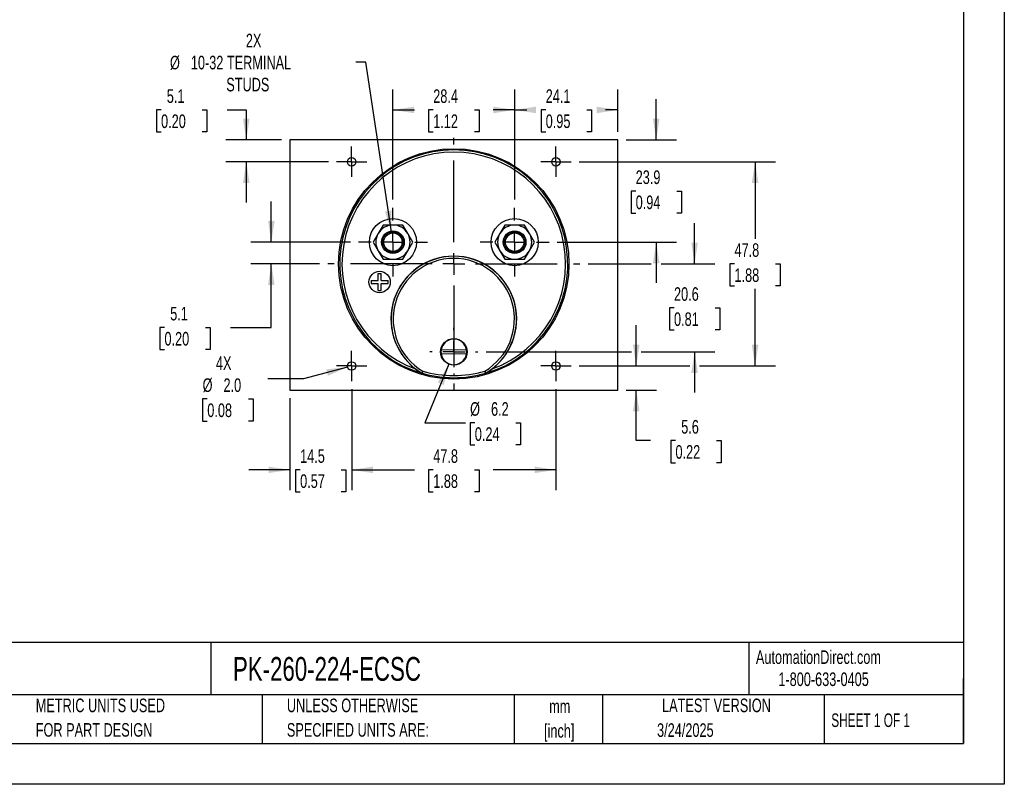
# Model space of a CAD drawing. Header units: millimetres. Extents: x 0 to 419, y 0 to 324.
# Tile 2 of 3: x 189 to 419, y 0 to 179. Entities that reach past the tile are written whole.
import ezdxf

# ---------------------------------------------------------------- set-up
doc = ezdxf.new("R2010")
doc.units = ezdxf.units.MM
doc.header["$LTSCALE"] = 1.5
doc.linetypes.add('CENTERX2', pattern=[20.32, 12.7, -2.54, 2.54, -2.54])
doc.layers.add('CENTER', color=40, linetype='CENTERX2')
doc.layers.add('DIMENSIONS', color=140, linetype='Continuous', lineweight=25)
doc.layers.add('TEXT', color=140, linetype='Continuous', lineweight=25)
doc.styles.add('SLDTEXTSTYLE0', font='TXT', dxfattribs={"width": 0.7})
doc.styles.add('SLDTEXTSTYLE1', font='TXT', dxfattribs={"width": 0.65})
doc.dimstyles.new('SLDDIMSTYLE0', dxfattribs={"dimtxt": 3.237012, "dimasz": 4.953, "dimexe": 0, "dimexo": 0.0625, "dimgap": 0.809253, "dimtad": 0, "dimtih": 1, "dimtoh": 1, "dimrnd": 1e-09, "dimzin": 12, "dimdsep": 46, "dimtxsty": 'SLDTEXTSTYLE0', "dimsah": 1, "dimcen": 0.09, "dimadec": 0, "dimazin": 3, "dimtfac": 1, "dimtofl": 0, "dimtmove": 0, "dimatfit": 3, "dimfxl": 0, "dimfrac": 2, "dimtolj": 1, "dimtzin": 12, "dimarcsym": 0})
doc.dimstyles.new('SLDDIMSTYLE1', dxfattribs={"dimtxt": 3.237012, "dimasz": 4.953, "dimexe": 0, "dimexo": 0.0625, "dimgap": 0.809253, "dimtad": 0, "dimtih": 1, "dimtoh": 1, "dimrnd": 1e-09, "dimzin": 12, "dimdsep": 46, "dimtxsty": 'SLDTEXTSTYLE0', "dimsah": 1, "dimcen": 0, "dimadec": 0, "dimazin": 3, "dimtfac": 1, "dimtofl": 0, "dimtmove": 0, "dimatfit": 3, "dimfxl": 0, "dimfrac": 2, "dimtolj": 1, "dimtzin": 12, "dimarcsym": 0})
doc.dimstyles.new('SLDDIMSTYLE2', dxfattribs={"dimtxt": 3.237012, "dimasz": 4.953, "dimexe": 0, "dimexo": 0.0625, "dimgap": 0.809253, "dimtad": 0, "dimtih": 1, "dimtoh": 1, "dimrnd": 1e-09, "dimzin": 12, "dimdsep": 46, "dimtxsty": 'SLDTEXTSTYLE0', "dimsah": 1, "dimcen": 0.09, "dimadec": 0, "dimazin": 3, "dimtfac": 1, "dimtmove": 0, "dimatfit": 0, "dimfxl": 0, "dimfrac": 2, "dimtolj": 1, "dimtzin": 12, "dimarcsym": 0})
doc.dimstyles.new('SLDDIMSTYLE5', dxfattribs={"dimtxt": 3.237012, "dimasz": 4.953, "dimexe": 0, "dimexo": 0.0625, "dimgap": 0.809253, "dimtad": 0, "dimtih": 1, "dimtoh": 1, "dimrnd": 1e-09, "dimzin": 4, "dimdsep": 46, "dimtxsty": 'SLDTEXTSTYLE0', "dimsah": 1, "dimcen": 0, "dimadec": 0, "dimazin": 1, "dimtfac": 1, "dimtofl": 0, "dimtmove": 0, "dimatfit": 3, "dimfxl": 0, "dimfrac": 2, "dimtolj": 1, "dimtzin": 12, "dimarcsym": 0})
doc.dimstyles.new('SLDDIMSTYLE6', dxfattribs={"dimtxt": 3.237012, "dimasz": 4.953, "dimexe": 0, "dimexo": 0.0625, "dimgap": 0.809253, "dimtad": 0, "dimtih": 1, "dimtoh": 1, "dimrnd": 1e-09, "dimzin": 12, "dimdsep": 46, "dimtxsty": 'SLDTEXTSTYLE0', "dimsah": 1, "dimcen": 0, "dimadec": 0, "dimazin": 3, "dimtfac": 1, "dimtofl": 0, "dimtmove": 0, "dimatfit": 3, "dimfxl": 0, "dimfrac": 2, "dimtolj": 1, "dimtzin": 12, "dimarcsym": 0})

# ---------------------------------------------------------------- blocks, each defined once
blk = doc.blocks.new('SW_NOTE_0')
at = {"layer": 'TEXT', "color": 0, "linetype": 'CENTERX2', "lineweight": 18, "char_height": 2.775, "attachment_point": 1, "style": 'SLDTEXTSTYLE0'}
for s, insert in [('SIFAM TINSLEY CONTENDER PANEL METER, 2.5IN ANALOG DIAL DISPLAY, 0-400A DC, VOLTAGE INPUT, SHUNT', (0, 3.58)), ('RATED, MOVING COIL, ROUND 4-HOLE MOUNT', (0, -1.45))]:
    blk.add_mtext(s, dxfattribs=dict(at, insert=insert))
blk = doc.blocks.new('SW_NOTE_0_1')
at = {"layer": 'TEXT', "color": 0, "linetype": 'CENTERX2', "lineweight": 18, "char_height": 3.175, "attachment_point": 2, "style": 'SLDTEXTSTYLE0'}
for s, insert in [('mm', (4.27, 4.09)), ('[inch]', (4.14, -1.64))]:
    blk.add_mtext(s, dxfattribs=dict(at, insert=insert))
blk = doc.blocks.new('SW_NOTE_0_2')
at = {"layer": 'TEXT', "color": 0, "linetype": 'CENTERX2', "lineweight": 18, "char_height": 3.175, "attachment_point": 1, "style": 'SLDTEXTSTYLE0'}
for s, insert in [('UNLESS OTHERWISE', (0, 4.09)), ('SPECIFIED UNITS ARE:', (0, -1.64))]:
    blk.add_mtext(s, dxfattribs=dict(at, insert=insert))
blk = doc.blocks.new('SW_NOTE_0_6')
at = {"layer": 'TEXT', "color": 0, "linetype": 'CENTERX2', "lineweight": 18, "char_height": 3.175, "attachment_point": 1, "style": 'SLDTEXTSTYLE0'}
for s, insert in [('METRIC UNITS USED', (0, 4.09)), ('FOR PART DESIGN', (0, -1.64))]:
    blk.add_mtext(s, dxfattribs=dict(at, insert=insert))
blk = doc.blocks.new('_D_15')
at = {"layer": 'DIMENSIONS'}
for p, q in [((319.75, 145.55), (365.62, 145.55)), ((360.85, 145.55), (360.85, 127.55)), ((356.04, 121.68), (354.96, 121.68)), ((354.96, 121.68), (354.96, 116.53)), ((365.66, 121.68), (366.75, 121.68)), ((366.75, 121.68), (366.75, 116.53)), ((354.96, 116.53), (356.04, 116.53)), ((360.85, 97.8), (360.85, 115.81)), ((366.75, 116.53), (365.66, 116.53)), ((319.75, 97.8), (345.57, 97.8)), ((347.85, 97.8), (365.62, 97.8))]:
    blk.add_line(p, q, dxfattribs=at)
for points in [[(360.85, 145.55), (360.09, 140.6), (361.62, 140.6)], [(360.85, 97.8), (361.62, 102.75), (360.09, 102.75)]]:
    blk.add_solid(points, dxfattribs=at)
at = {"layer": 'DIMENSIONS', "char_height": 3.175, "attachment_point": 1, "style": 'SLDTEXTSTYLE0'}
for s, insert in [('47.8', (356.04, 126.49)), ('1.88', (356.04, 120.62))]:
    blk.add_mtext(s, dxfattribs=dict(at, insert=insert))
blk = doc.blocks.new('_D_16')
at = {"layer": 'DIMENSIONS'}
for p, q in [((266.56, 92.36), (266.56, 68.75)), ((314.31, 92.36), (314.31, 68.75)), ((266.56, 73.52), (281.24, 73.52)), ((285.62, 73.52), (284.53, 73.52)), ((284.53, 73.52), (284.53, 68.37)), ((295.24, 73.52), (296.33, 73.52)), ((296.33, 73.52), (296.33, 68.37)), ((314.31, 73.52), (299.63, 73.52)), ((284.53, 68.37), (285.62, 68.37)), ((296.33, 68.37), (295.24, 68.37))]:
    blk.add_line(p, q, dxfattribs=at)
for points in [[(266.56, 73.52), (271.51, 72.76), (271.51, 74.28)], [(314.31, 73.52), (309.35, 74.28), (309.35, 72.76)]]:
    blk.add_solid(points, dxfattribs=at)
at = {"layer": 'DIMENSIONS', "char_height": 3.175, "attachment_point": 1, "style": 'SLDTEXTSTYLE0'}
for s, insert in [('47.8', (285.62, 78.33)), ('1.88', (285.62, 72.47))]:
    blk.add_mtext(s, dxfattribs=dict(at, insert=insert))
blk = doc.blocks.new('_D_17')
at = {"layer": 'DIMENSIONS'}
for p, q in [((276.21, 136.7), (276.21, 162.43)), ((304.66, 136.7), (304.66, 162.43)), ((276.21, 157.66), (281.24, 157.66)), ((285.62, 157.66), (284.53, 157.66)), ((284.53, 157.66), (284.53, 152.52)), ((295.24, 157.66), (296.33, 157.66)), ((296.33, 157.66), (296.33, 152.52)), ((304.66, 157.66), (299.63, 157.66)), ((284.53, 152.52), (285.62, 152.52)), ((296.33, 152.52), (295.24, 152.52))]:
    blk.add_line(p, q, dxfattribs=at)
for points in [[(276.21, 157.66), (281.16, 156.9), (281.16, 158.43)], [(304.66, 157.66), (299.7, 158.43), (299.7, 156.9)]]:
    blk.add_solid(points, dxfattribs=at)
at = {"layer": 'DIMENSIONS', "char_height": 3.175, "attachment_point": 1, "style": 'SLDTEXTSTYLE0'}
for s, insert in [('28.4', (285.62, 162.48)), ('1.12', (285.62, 156.61))]:
    blk.add_mtext(s, dxfattribs=dict(at, insert=insert))
blk = doc.blocks.new('_D_18')
at = {"layer": 'DIMENSIONS'}
for p, q in [((266.56, 92.36), (266.56, 68.75)), ((252.08, 90.25), (252.08, 68.75)), ((252.08, 73.52), (242.56, 73.52)), ((254.51, 73.52), (253.42, 73.52)), ((253.42, 73.52), (253.42, 68.37)), ((264.13, 73.52), (265.21, 73.52)), ((265.21, 73.52), (265.21, 68.37)), ((266.56, 73.52), (276.08, 73.52)), ((253.42, 68.37), (254.51, 68.37)), ((265.21, 68.37), (264.13, 68.37))]:
    blk.add_line(p, q, dxfattribs=at)
for points in [[(252.08, 73.52), (247.13, 74.28), (247.13, 72.76)], [(266.56, 73.52), (271.51, 72.76), (271.51, 74.28)]]:
    blk.add_solid(points, dxfattribs=at)
at = {"layer": 'DIMENSIONS', "char_height": 3.175, "attachment_point": 1, "style": 'SLDTEXTSTYLE0'}
for s, insert in [('14.5', (254.51, 78.33)), ('0.57', (254.51, 72.47))]:
    blk.add_mtext(s, dxfattribs=dict(at, insert=insert))
blk = doc.blocks.new('_D_19')
at = {"layer": 'DIMENSIONS'}
for p, q in [((222.01, 157.66), (220.92, 157.66)), ((220.92, 157.66), (220.92, 152.52)), ((231.62, 157.66), (232.71, 157.66)), ((232.71, 157.66), (232.71, 152.52)), ((237.46, 157.66), (241.92, 157.66)), ((241.92, 157.66), (241.92, 150.65)), ((220.92, 152.52), (222.01, 152.52)), ((232.71, 152.52), (231.62, 152.52)), ((250.18, 150.65), (237.16, 150.65)), ((261.11, 145.55), (237.16, 145.55)), ((241.92, 145.55), (241.92, 136.03))]:
    blk.add_line(p, q, dxfattribs=at)
for points in [[(241.92, 150.65), (242.69, 155.61), (241.16, 155.61)], [(241.92, 145.55), (241.16, 140.6), (242.69, 140.6)]]:
    blk.add_solid(points, dxfattribs=at)
at = {"layer": 'DIMENSIONS', "char_height": 3.175, "attachment_point": 1, "style": 'SLDTEXTSTYLE0'}
for s, insert in [('5.1', (223.35, 162.48)), ('0.20', (222.01, 156.61))]:
    blk.add_mtext(s, dxfattribs=dict(at, insert=insert))
blk = doc.blocks.new('_D_20')
at = {"layer": 'DIMENSIONS'}
for p, q in [((337.75, 150.65), (337.75, 160.18)), ((330.69, 150.65), (342.51, 150.65)), ((332.94, 138.7), (331.85, 138.7)), ((331.85, 138.7), (331.85, 133.56)), ((342.55, 138.7), (343.64, 138.7)), ((343.64, 138.7), (343.64, 133.56)), ((331.85, 133.56), (332.94, 133.56)), ((343.64, 133.56), (342.55, 133.56)), ((314.6, 126.76), (342.51, 126.76)), ((337.75, 126.76), (337.75, 117.23))]:
    blk.add_line(p, q, dxfattribs=at)
for points in [[(337.75, 150.65), (338.51, 155.61), (336.98, 155.61)], [(337.75, 126.76), (336.98, 121.8), (338.51, 121.8)]]:
    blk.add_solid(points, dxfattribs=at)
at = {"layer": 'DIMENSIONS', "char_height": 3.175, "attachment_point": 1, "style": 'SLDTEXTSTYLE0'}
for s, insert in [('23.9', (332.94, 143.52)), ('0.94', (332.94, 137.65))]:
    blk.add_mtext(s, dxfattribs=dict(at, insert=insert))
blk = doc.blocks.new('_D_21')
at = {"layer": 'DIMENSIONS'}
for p, q in [((304.66, 136.7), (304.66, 162.43)), ((328.78, 152.56), (328.78, 162.43)), ((304.66, 157.66), (307.52, 157.66)), ((311.91, 157.66), (310.82, 157.66)), ((310.82, 157.66), (310.82, 152.52)), ((321.53, 157.66), (322.61, 157.66)), ((322.61, 157.66), (322.61, 152.52)), ((328.78, 157.66), (325.91, 157.66)), ((310.82, 152.52), (311.91, 152.52)), ((322.61, 152.52), (321.53, 152.52))]:
    blk.add_line(p, q, dxfattribs=at)
for points in [[(304.66, 157.66), (309.61, 156.9), (309.61, 158.43)], [(328.78, 157.66), (323.83, 158.43), (323.83, 156.9)]]:
    blk.add_solid(points, dxfattribs=at)
at = {"layer": 'DIMENSIONS', "char_height": 3.175, "attachment_point": 1, "style": 'SLDTEXTSTYLE0'}
for s, insert in [('24.1', (311.91, 162.48)), ('0.95', (311.91, 156.61))]:
    blk.add_mtext(s, dxfattribs=dict(at, insert=insert))
blk = doc.blocks.new('_D_22')
at = {"layer": 'DIMENSIONS'}
for p, q in [((333.07, 97.8), (333.07, 107.33)), ((319.75, 97.8), (337.83, 97.8)), ((330.69, 92.15), (337.83, 92.15)), ((333.07, 80.35), (333.07, 92.15)), ((336.4, 80.35), (333.07, 80.35)), ((342.24, 80.35), (341.15, 80.35)), ((341.15, 80.35), (341.15, 75.2)), ((351.86, 80.35), (352.94, 80.35)), ((352.94, 80.35), (352.94, 75.2)), ((341.15, 75.2), (342.24, 75.2)), ((352.94, 75.2), (351.86, 75.2))]:
    blk.add_line(p, q, dxfattribs=at)
for points in [[(333.07, 97.8), (333.83, 102.75), (332.31, 102.75)], [(333.07, 92.15), (332.31, 87.2), (333.83, 87.2)]]:
    blk.add_solid(points, dxfattribs=at)
at = {"layer": 'DIMENSIONS', "char_height": 3.175, "attachment_point": 1, "style": 'SLDTEXTSTYLE0'}
for s, insert in [('5.6', (343.58, 85.17)), ('0.22', (342.24, 79.3))]:
    blk.add_mtext(s, dxfattribs=dict(at, insert=insert))
blk = doc.blocks.new('_D_23')
at = {"layer": 'DIMENSIONS'}
for p, q in [((265.59, 97.54), (255.32, 94.79)), ((255.32, 94.79), (246.99, 94.79)), ((232.81, 90.09), (231.73, 90.09)), ((231.73, 90.09), (231.73, 84.94)), ((242.43, 90.09), (243.52, 90.09)), ((243.52, 90.09), (243.52, 84.94)), ((231.73, 84.94), (232.81, 84.94)), ((243.52, 84.94), (242.43, 84.94))]:
    blk.add_line(p, q, dxfattribs=at)
blk.add_solid([(265.59, 97.54), (260.61, 97), (261, 95.52)], dxfattribs=at)
at = {"layer": 'DIMENSIONS', "char_height": 3.175, "attachment_point": 1, "style": 'SLDTEXTSTYLE0'}
for s, insert in [('4X', (234.83, 100.05)), ('%%c', (231.72, 94.91)), ('2.0', (236.6, 94.91)), ('0.08', (232.81, 89.04))]:
    blk.add_mtext(s, dxfattribs=dict(at, insert=insert))
blk = doc.blocks.new('_D_24')
at = {"layer": 'DIMENSIONS'}
for p, q in [((247.78, 126.76), (247.78, 136.28)), ((266.26, 126.76), (243.02, 126.76)), ((259.06, 121.68), (243.02, 121.68)), ((247.78, 106.82), (247.78, 121.68)), ((222.8, 106.82), (221.71, 106.82)), ((221.71, 106.82), (221.71, 101.67)), ((232.42, 106.82), (233.5, 106.82)), ((233.5, 106.82), (233.5, 101.67)), ((238.25, 106.82), (247.78, 106.82)), ((221.71, 101.67), (222.8, 101.67)), ((233.5, 101.67), (232.42, 101.67))]:
    blk.add_line(p, q, dxfattribs=at)
for points in [[(247.78, 126.76), (248.54, 131.71), (247.02, 131.71)], [(247.78, 121.68), (247.02, 116.72), (248.54, 116.72)]]:
    blk.add_solid(points, dxfattribs=at)
at = {"layer": 'DIMENSIONS', "char_height": 3.175, "attachment_point": 1, "style": 'SLDTEXTSTYLE0'}
for s, insert in [('5.1', (224.14, 111.63)), ('0.20', (222.8, 105.76))]:
    blk.add_mtext(s, dxfattribs=dict(at, insert=insert))
blk = doc.blocks.new('_D_25')
at = {"layer": 'DIMENSIONS'}
for p, q in [((346.71, 121.68), (346.71, 131.2)), ((321.8, 121.68), (336.6, 121.68)), ((338.89, 121.68), (351.47, 121.68)), ((341.9, 111.39), (340.81, 111.39)), ((340.81, 111.39), (340.81, 106.25)), ((351.52, 111.39), (352.61, 111.39)), ((352.61, 111.39), (352.61, 106.25)), ((340.81, 106.25), (341.9, 106.25)), ((352.61, 106.25), (351.52, 106.25)), ((297.98, 101.11), (331.93, 101.11)), ((334.21, 101.11), (351.47, 101.11)), ((346.71, 101.11), (346.71, 91.58))]:
    blk.add_line(p, q, dxfattribs=at)
for points in [[(346.71, 121.68), (347.47, 126.63), (345.95, 126.63)], [(346.71, 101.11), (345.95, 96.15), (347.47, 96.15)]]:
    blk.add_solid(points, dxfattribs=at)
at = {"layer": 'DIMENSIONS', "char_height": 3.175, "attachment_point": 1, "style": 'SLDTEXTSTYLE0'}
for s, insert in [('20.6', (341.9, 116.21)), ('0.81', (341.9, 110.34))]:
    blk.add_mtext(s, dxfattribs=dict(at, insert=insert))
blk = doc.blocks.new('_D_26')
at = {"layer": 'DIMENSIONS'}
for p, q in [((289.26, 98.24), (283.64, 84.53)), ((283.64, 84.53), (293.17, 84.53)), ((295.34, 84.53), (294.25, 84.53)), ((294.25, 84.53), (294.25, 79.38)), ((304.96, 84.53), (306.05, 84.53)), ((306.05, 84.53), (306.05, 79.38)), ((294.25, 79.38), (295.34, 79.38)), ((306.05, 79.38), (304.96, 79.38))]:
    blk.add_line(p, q, dxfattribs=at)
blk.add_solid([(289.26, 98.24), (286.67, 93.94), (288.08, 93.37)], dxfattribs=at)
at = {"layer": 'DIMENSIONS', "char_height": 3.175, "attachment_point": 1, "style": 'SLDTEXTSTYLE0'}
for s, insert in [('%%c', (294.24, 89.34)), ('6.2', (299.13, 89.34)), ('0.24', (295.34, 83.47))]:
    blk.add_mtext(s, dxfattribs=dict(at, insert=insert))
blk = doc.blocks.new('_D_27')
at = {"layer": 'DIMENSIONS'}
for p, q in [((269.89, 168.8), (267.54, 168.8)), ((275.85, 129.13), (269.89, 168.8))]:
    blk.add_line(p, q, dxfattribs=at)
blk.add_solid([(275.85, 129.13), (275.87, 134.14), (274.36, 133.91)], dxfattribs=at)
at = {"layer": 'DIMENSIONS', "char_height": 3.175, "attachment_point": 1, "style": 'SLDTEXTSTYLE0'}
for s, insert in [('2X', (241.83, 175.47)), ('%%c', (224.09, 170.32)), ('10-32 TERMINAL', (228.97, 170.32)), ('STUDS', (237.25, 165.18))]:
    blk.add_mtext(s, dxfattribs=dict(at, insert=insert))
blk = doc.blocks.new('SW_CENTERMARKSYMBOL_1')
at = {"layer": 'CENTER', "color": 0}
for p, q in [((0, 5.08), (0, 8.04)), ((0, 0), (0, 2.54)), ((-5.08, 0), (-8.04, 0)), ((0, 0), (-2.54, 0)), ((0, 0), (0, -2.54)), ((0, 0), (2.54, 0)), ((5.08, 0), (8.04, 0)), ((0, -5.08), (0, -8.04))]:
    blk.add_line(p, q, dxfattribs=at)
blk = doc.blocks.new('SW_CENTERMARKSYMBOL_2')
at = {"layer": 'CENTER', "color": 0}
for p, q in [((0, 5.08), (0, 8.04)), ((0, 0), (0, 2.54)), ((-5.08, 0), (-8.04, 0)), ((0, 0), (-2.54, 0)), ((0, 0), (0, -2.54)), ((0, 0), (2.54, 0)), ((5.08, 0), (8.04, 0)), ((0, -5.08), (0, -8.04))]:
    blk.add_line(p, q, dxfattribs=at)
blk = doc.blocks.new('SW_CENTERMARKSYMBOL_3')
at = {"layer": 'CENTER', "color": 0}
for p, q in [((0, 5.08), (0, 5.64)), ((0, 0), (0, 2.54)), ((-5.08, 0), (-5.64, 0)), ((0, 0), (-2.54, 0)), ((0, 0), (0, -2.54)), ((0, 0), (2.54, 0)), ((5.08, 0), (5.64, 0)), ((0, -5.08), (0, -5.64))]:
    blk.add_line(p, q, dxfattribs=at)
blk = doc.blocks.new('SW_CENTERMARKSYMBOL_4')
at = {"layer": 'CENTER', "color": 0}
for p, q in [((0, 2.54), (0, 3.54)), ((0, 0), (0, 2.54)), ((-2.54, 0), (-3.54, 0)), ((0, 0), (-2.54, 0)), ((0, 0), (0, -2.54)), ((0, 0), (2.54, 0)), ((2.54, 0), (3.54, 0)), ((0, -2.54), (0, -3.54))]:
    blk.add_line(p, q, dxfattribs=at)
blk = doc.blocks.new('SW_CENTERMARKSYMBOL_5')
at = {"layer": 'CENTER', "color": 0}
for p, q in [((0, 2.54), (0, 3.54)), ((0, 0), (0, 2.54)), ((-2.54, 0), (-3.54, 0)), ((0, 0), (-2.54, 0)), ((0, 0), (0, -2.54)), ((0, 0), (2.54, 0)), ((2.54, 0), (3.54, 0)), ((0, -2.54), (0, -3.54))]:
    blk.add_line(p, q, dxfattribs=at)
blk = doc.blocks.new('SW_CENTERMARKSYMBOL_6')
at = {"layer": 'CENTER', "color": 0}
for p, q in [((0, 2.54), (0, 3.54)), ((0, 0), (0, 2.54)), ((-2.54, 0), (-3.54, 0)), ((0, 0), (-2.54, 0)), ((0, 0), (0, -2.54)), ((0, 0), (2.54, 0)), ((2.54, 0), (3.54, 0)), ((0, -2.54), (0, -3.54))]:
    blk.add_line(p, q, dxfattribs=at)
blk = doc.blocks.new('SW_CENTERMARKSYMBOL_7')
at = {"layer": 'CENTER', "color": 0}
for p, q in [((0, 2.54), (0, 3.54)), ((0, 0), (0, 2.54)), ((-2.54, 0), (-3.54, 0)), ((0, 0), (-2.54, 0)), ((0, 0), (0, -2.54)), ((0, 0), (2.54, 0)), ((2.54, 0), (3.54, 0)), ((0, -2.54), (0, -3.54))]:
    blk.add_line(p, q, dxfattribs=at)
blk = doc.blocks.new('SW_CENTERMARKSYMBOL_8')
at = {"layer": 'CENTER', "color": 0}
for p, q in [((0, 5.08), (0, 29.464)), ((0, 0), (0, 2.54)), ((-5.08, 0), (-29.464, 0)), ((0, 0), (-2.54, 0)), ((0, 0), (0, -2.54)), ((0, 0), (2.54, 0)), ((5.08, 0), (29.464, 0)), ((0, -5.08), (0, -29.464))]:
    blk.add_line(p, q, dxfattribs=at)

msp = doc.modelspace()

# ---------------------------------------------------------------- linework, layer by layer
at = {"color": 7, "linetype": 'Continuous'}
for p, q in [((419.104, 323.854), (419.104, 0.004)), ((419.104, 0.004), (0.004, 0.004))]:
    msp.add_line(p, q, dxfattribs=at)
for p, q in [((252.081, 150.652), (252.081, 92.152)), ((328.781, 150.652), (252.081, 150.652)), ((328.781, 92.152), (328.781, 150.652)), ((273.898, 130.756), (272.743, 128.756)), ((276.207, 130.756), (273.898, 130.756)), ((278.517, 130.756), (276.207, 130.756)), ((279.671, 128.756), (278.517, 130.756)), ((302.346, 130.756), (301.191, 128.756)), ((304.655, 130.756), (302.346, 130.756)), ((306.965, 130.756), (304.655, 130.756)), ((308.119, 128.756), (306.965, 130.756)), ((272.743, 128.756), (271.588, 126.756)), ((271.588, 126.756), (272.743, 124.756)), ((280.826, 126.756), (279.671, 128.756)), ((279.671, 124.756), (280.826, 126.756)), ((301.191, 128.756), (300.036, 126.756)), ((300.036, 126.756), (301.191, 124.756)), ((309.274, 126.756), (308.119, 128.756)), ((308.119, 124.756), (309.274, 126.756)), ((272.743, 124.756), (273.898, 122.756)), ((278.517, 122.756), (279.671, 124.756)), ((301.191, 124.756), (302.346, 122.756)), ((306.965, 122.756), (308.119, 124.756)), ((273.898, 122.756), (276.207, 122.756)), ((276.207, 122.756), (278.517, 122.756)), ((302.346, 122.756), (304.655, 122.756)), ((304.655, 122.756), (306.965, 122.756)), ((271.089, 117.789), (272.739, 117.789)), ((271.089, 117.789), (271.089, 117.089)), ((272.739, 117.789), (272.739, 119.439)), ((272.739, 119.439), (273.439, 119.439)), ((273.439, 117.789), (273.439, 119.439)), ((273.439, 117.789), (275.089, 117.789)), ((275.089, 117.089), (275.089, 117.789)), ((271.089, 117.089), (272.739, 117.089)), ((272.739, 115.439), (272.739, 117.089)), ((272.739, 115.439), (273.439, 115.439)), ((273.439, 117.089), (275.089, 117.089)), ((273.439, 115.439), (273.439, 117.089)), ((287.478, 101.633), (293.394, 101.579)), ((293.384, 100.58), (287.469, 100.633)), ((282.962, 96.149), (282.949, 96.117)), ((283.006, 96.092), (282.949, 96.117)), ((283.02, 96.124), (283.006, 96.092)), ((297.856, 96.092), (297.842, 96.124)), ((297.914, 96.117), (297.856, 96.092)), ((297.914, 96.117), (297.9, 96.149)), ((252.081, 92.152), (328.781, 92.152))]:
    msp.add_line(p, q)
for centre, radius in [((290.431, 121.676), 26.924), ((266.555, 145.552), 1), ((314.307, 145.552), 1), ((276.207, 126.756), 5.5), ((304.655, 126.756), 5.5), ((276.207, 126.756), 2.65), ((276.207, 126.756), 2.4), ((276.207, 126.756), 2.15), ((304.655, 126.756), 2.65), ((304.655, 126.756), 2.4), ((304.655, 126.756), 2.15), ((273.089, 117.439), 2.5), ((290.431, 101.106), 3.1), ((266.555, 97.8), 1), ((314.307, 97.8), 1)]:
    msp.add_circle(centre, radius)
for centre, radius, start, end in [((290.431, 121.676), 26.64, 286.18396, 253.81604), ((290.431, 121.676), 26.14, 290.03748, 249.96252), ((276.207, 126.756), 4, 90, 150), ((276.207, 126.756), 4, 30, 90), ((304.655, 126.756), 4, 90, 150), ((304.655, 126.756), 4, 30, 90), ((276.207, 126.756), 4, 150, 210), ((276.207, 126.756), 4, 330, 30), ((304.655, 126.756), 4, 150, 210), ((304.655, 126.756), 4, 330, 30), ((276.207, 126.756), 4, 210, 270), ((276.207, 126.756), 4, 270, 330), ((304.655, 126.756), 4, 210, 270), ((304.655, 126.756), 4, 270, 330), ((290.431, 108.775), 14.7, 307.53834, 232.46166), ((290.431, 108.775), 14.669, 300.60703, 239.39297), ((290.431, 108.775), 14.169, 300.73478, 239.26522), ((290.431, 101.106), 3, 9.07139, 169.88326), ((290.431, 101.106), 3, 169.88326, 189.07139), ((290.431, 101.106), 3, 349.88326, 9.07139), ((290.431, 101.106), 3, 189.07139, 349.88326), ((291.039, 109.618), 15.739, 232.57662, 239.0667), ((289.603, 109.942), 16.13, 301.01202, 307.34465), ((413.535, 29.924), 146.407, 152.91042, 153.10649), ((283.09, 96.364), 0.25, 239.39353, 253.82512), ((6.228, 196.065), 294.282, 340.14689, 340.24443), ((290.431, 121.676), 26.605, 253.82564, 286.17436), ((290.431, 121.675), 26.104, 253.8941, 286.1059), ((574.288, 195.941), 293.915, 199.75551, 199.85317), ((167.173, 29.846), 146.58, 26.89363, 27.08947), ((297.773, 96.364), 0.25, 286.17492, 300.60642)]:
    msp.add_arc(centre, radius, start, end)
at = {"layer": 'TEXT'}
for p, q in [((409.575, 314.325), (409.575, 9.525)), ((409.575, 33.189), (9.525, 33.189)), ((233.638, 33.189), (233.638, 20.955)), ((359.363, 33.189), (359.363, 20.955)), ((409.575, 9.525), (409.575, 24.765)), ((409.575, 20.955), (9.525, 20.955)), ((245.67, 20.955), (245.67, 9.525)), ((304.536, 20.955), (304.536, 9.525)), ((325.218, 20.955), (325.218, 9.525)), ((377.023, 20.955), (377.023, 9.525)), ((9.525, 9.525), (409.575, 9.525))]:
    msp.add_line(p, q, dxfattribs=at)

# ---------------------------------------------------------------- block references
at = {"layer": 'CENTER'}
for name, p in [('SW_CENTERMARKSYMBOL_8', (290.431, 121.676)), ('SW_CENTERMARKSYMBOL_5', (266.555, 145.552)), ('SW_CENTERMARKSYMBOL_7', (314.307, 145.552)), ('SW_CENTERMARKSYMBOL_1', (276.207, 126.756)), ('SW_CENTERMARKSYMBOL_2', (304.655, 126.756)), ('SW_CENTERMARKSYMBOL_3', (290.431, 101.106)), ('SW_CENTERMARKSYMBOL_6', (266.555, 97.8)), ('SW_CENTERMARKSYMBOL_4', (314.307, 97.8))]:
    msp.add_blockref(name, p, dxfattribs=at)
at = {"layer": 'TEXT', "linetype": 'CENTERX2', "lineweight": 18}
for name, p in [('SW_NOTE_0', (11.42, 27.217)), ('SW_NOTE_0_6', (192.718, 15.953)), ('SW_NOTE_0_2', (251.412, 15.953)), ('SW_NOTE_0_1', (310.929, 15.729))]:
    msp.add_blockref(name, p, dxfattribs=at)

# ---------------------------------------------------------------- texts
for s, insert, char_height, attachment_point, style in [('AutomationDirect.com', (361.042, 31.315), 3.175, 1, 'SLDTEXTSTYLE0'), ('PK-260-224-ECSC', (238.812, 29.764), 5.55625, 1, 'SLDTEXTSTYLE0'), ('1-800-633-0405', (366.287, 26.156), 3.175, 1, 'SLDTEXTSTYLE0'), ('LATEST VERSION', (351.828, 20.046), 3.175, 2, 'SLDTEXTSTYLE0'), ('SHEET 1 OF 1', (378.662, 16.577), 3.175, 1, 'SLDTEXTSTYLE1'), ('3/24/2025', (344.552, 14.267), 3.175, 2, 'SLDTEXTSTYLE0')]:
    msp.add_mtext(s, dxfattribs=dict(at, insert=insert, char_height=char_height, attachment_point=attachment_point, style=style))

# ---------------------------------------------------------------- dimensions: what is measured, and where the dimension line sits
at = {"layer": 'DIMENSIONS'}
dim = msp.add_diameter_dim_2p(p1=(276.563, 124.383), p2=(275.851, 129.13), text='2X\\P%%c10-32 TERMINAL\\PSTUDS', dimstyle='SLDDIMSTYLE6', override={"dimpost": '<>'}, dxfattribs=at)
dim.commit()
dim.dimension.update_dxf_attribs({"geometry": '_D_27', "text_midpoint": (244.625, 168.803), "dimtype": 163})
for base, p1, p2, dimstyle, picture, middle in [((241.924, 150.652), (263.015, 145.552), (252.081, 150.652), 'SLDDIMSTYLE2', '_D_19', (241.924, 157.664)), ((337.745, 150.652), (312.695, 126.756), (328.781, 150.652), 'SLDDIMSTYLE2', '_D_20', (337.745, 138.704)), ((360.854, 97.8), (317.847, 145.552), (317.847, 97.8), 'SLDDIMSTYLE0', '_D_15', (360.854, 121.676)), ((247.778, 121.676), (268.167, 126.756), (260.967, 121.676), 'SLDDIMSTYLE2', '_D_24', (247.778, 106.816)), ((346.71, 121.676), (296.071, 101.106), (319.895, 121.676), 'SLDDIMSTYLE2', '_D_25', (346.71, 111.391)), ((333.069, 97.8), (328.781, 92.152), (317.847, 97.8), 'SLDDIMSTYLE2', '_D_22', (333.069, 80.348))]:
    dim = msp.add_linear_dim(base=base, p1=p1, p2=p2, angle=90, dimstyle=dimstyle, dxfattribs=at)
    dim.commit()
    dim.dimension.update_dxf_attribs({"geometry": picture, "text_midpoint": middle, "dimtype": 160})
for base, p1, p2, dimstyle, picture, middle in [((304.655, 157.664), (276.207, 134.796), (304.655, 134.796), 'SLDDIMSTYLE0', '_D_17', (290.431, 157.664)), ((328.781, 157.664), (304.655, 134.796), (328.781, 150.652), 'SLDDIMSTYLE0', '_D_21', (316.718, 157.664)), ((252.081, 73.517), (266.555, 94.26), (252.081, 92.152), 'SLDDIMSTYLE2', '_D_18', (259.318, 73.517)), ((314.307, 73.517), (266.555, 94.26), (314.307, 94.26), 'SLDDIMSTYLE0', '_D_16', (290.431, 73.517))]:
    dim = msp.add_linear_dim(base=base, p1=p1, p2=p2, dimstyle=dimstyle, dxfattribs=at)
    dim.commit()
    dim.dimension.update_dxf_attribs({"geometry": picture, "text_midpoint": middle, "dimtype": 160})
dim = msp.add_diameter_dim_2p(p1=(291.606, 103.975), p2=(289.256, 98.238), dimstyle='SLDDIMSTYLE1', dxfattribs=at)
dim.commit()
dim.dimension.update_dxf_attribs({"geometry": '_D_26', "text_midpoint": (300.149, 84.526), "dimtype": 163})
dim = msp.add_diameter_dim_2p(p1=(267.521, 98.059), p2=(265.589, 97.542), text='4X\\P<>', dimstyle='SLDDIMSTYLE5', dxfattribs=at)
dim.commit()
dim.dimension.update_dxf_attribs({"geometry": '_D_23', "text_midpoint": (237.622, 92.662), "dimtype": 163})

doc.saveas('drawing.dxf')
